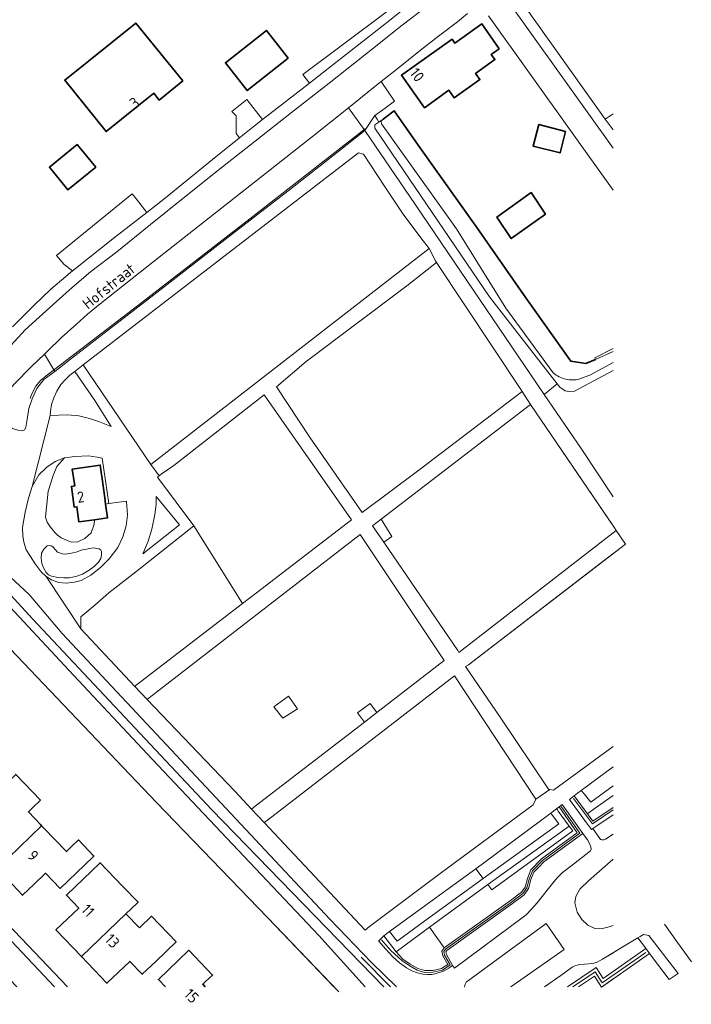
# Model space of a CAD drawing. Header units: metres. Extents: x 244832 to 245816, y 594581 to 595225.
# Tile 23 of 34: x 245704 to 245814, y 594585 to 594746. Entities that reach past the tile are written whole.
import ezdxf
from ezdxf.enums import TextEntityAlignment as Align

# ---------------------------------------------------------------- set-up
doc = ezdxf.new("R2010")
doc.units = ezdxf.units.M
for name, color, linetype, lineweight in [('B-XX-GK-BESCHOEIING-G', 130, 'GK-BESCHOEIING', 35), ('B-XX-GR-GROENVOORZIENING-GV', 80, 'Continuous', 18), ('B-XX-GR-HAAG-G', 90, 'GR-HAAG1', 13), ('B-XX-OG-BEBOUWING-GV', 7, 'Continuous', 35), ('B-XX-OG-BEBOUWING-T18', 10, 'Continuous', 18), ('B-XX-OG-TERREIN_ERF-GV', 7, 'Continuous', 18), ('B-XX-OG-TOPOGRAFIE-T18', 10, 'Continuous', 18), ('B-XX-OG-WATER-GV', 130, 'Continuous', 18), ('B-XX-OG-WATER_SLOOT-GV', 120, 'Continuous', 18), ('B-XX-VH-VERHARDING_HALFVERHARDING-GV', 252, 'Continuous', 18), ('B-XX-VH-VERHARDING_OPEN-GV', 252, 'Continuous', 18)]:
    doc.layers.add(name, color=color, linetype=linetype, lineweight=lineweight)
doc.styles.add('NLCS-ISO-M-T18', font='NLCS-ISO.ttf', dxfattribs={"height": 1.8})
doc.linetypes.add('GK-BESCHOEIING', pattern='A,30,-5,[1,NLCS.SHX,S=1,R=0,X=0,Y=0],-5', length=40)
doc.linetypes.add('GR-HAAG1', pattern='A,6,[176,NLCS.SHX,S=0.125,R=0,X=0,Y=0],-2', length=8)

msp = doc.modelspace()

# ---------------------------------------------------------------- linework, layer by layer
at = {"layer": 'B-XX-GK-BESCHOEIING-G', "color": 252}
for points in [[(245763.46, 594729.76), (245765.22, 594731.12), (245769.19, 594725.48), (245778.83, 594711.95), (245786.85, 594700.42), (245794.21, 594690.04), (245796.71, 594689.65), (245798.25, 594690.35)], [(245689.04, 594656.71), (245689.13, 594656.61), (245726.25, 594617.71), (245744.45, 594598.86)], [(245756.15, 594586.65), (245744.45, 594598.86)]]:
    msp.add_lwpolyline(points, dxfattribs=at)
at = {"layer": 'B-XX-GR-GROENVOORZIENING-GV', "color": 252}
for points in [[(245771.8, 594751.85), (245770.24, 594752.05), (245750.27, 594737.04), (245751.36, 594735.65), (245754.43, 594738.04), (245764.49, 594745.92)], [(245763.1, 594735.91), (245761.5, 594734.65), (245759.44, 594732.94), (245757.74, 594731.59), (245760.43, 594727.86), (245762.05, 594730.35), (245763.74, 594731.56), (245765.29, 594732.67)], [(245738.48, 594710.79), (245748.54, 594718.53), (245755.95, 594724.35), (245760.43, 594727.86), (245757.74, 594731.59), (245751.84, 594726.9), (245744.12, 594720.85), (245732.3, 594711.56), (245724.86, 594705.7), (245716.99, 594699.44), (245714.92, 594697.74), (245713.09, 594696.14), (245710.73, 594694.02), (245708.29, 594691.63), (245707.85, 594691.2), (245709.55, 594688.39), (245712.12, 594690.39), (245725.81, 594700.95)], [(245743.65, 594729.66), (245741.07, 594732.98), (245738.63, 594730.98), (245739.29, 594730.3), (245739.29, 594727.38), (245739.87, 594726.66), (245742.33, 594728.64)], [(245762.04, 594728.28), (245762.05, 594728.44), (245762.06, 594728.59), (245762.08, 594728.75), (245762.09, 594728.78), (245762.74, 594729.25), (245762.44, 594729.76), (245762.05, 594730.35), (245760.43, 594727.86), (245768.74, 594715.7), (245789.83, 594684.62), (245791.98, 594686.35), (245780.88, 594700.63)], [(245770.98, 594708.55), (245769.6, 594710.28), (245766.72, 594714.16), (245763.65, 594718.75), (245760.19, 594724.01), (245759.36, 594724.22), (245714.23, 594689.44), (245725.33, 594673.11)], [(245722.94, 594716.62), (245722.23, 594717.52), (245709.86, 594707.37), (245711.07, 594705.91), (245712.48, 594704.86), (245712.94, 594705.25), (245719.34, 594710.31), (245724.64, 594714.45)], [(245786, 594685.42), (245772.21, 594706.22), (245767.31, 594702.4), (245750.82, 594689.98), (245745.94, 594685.87), (245751.46, 594677.51), (245760.01, 594665.23), (245769.29, 594672.2), (245786.22, 594685.08)], [(245706.63, 594685.59), (245707.77, 594687.07), (245709.55, 594688.39), (245707.85, 594691.2), (245705.71, 594689.16), (245702.91, 594686.27), (245701.7, 594684.88), (245701.03, 594684.25), (245700.74, 594683.02), (245700.77, 594681.7), (245701.03, 594680.56), (245701.68, 594679.59), (245702.2, 594679.29), (245702.62, 594679.04), (245703.48, 594678.73), (245704.19, 594678.63), (245704.61, 594678.82), (245704.78, 594679.19), (245704.96, 594680.18), (245705.32, 594682.28), (245705.82, 594683.9)], [(245716.11, 594683.63), (245712.85, 594688.34), (245712, 594687.75), (245711.25, 594687), (245710.53, 594686.22), (245709.87, 594685.15), (245709.38, 594684.06), (245709.04, 594682.95), (245708.84, 594681.86), (245708.79, 594681.14), (245710.17, 594681.2), (245711.64, 594681.24), (245713.48, 594681.09), (245715.26, 594680.68), (245716.9, 594680.12), (245718.79, 594679.37)], [(245743.93, 594684.55), (245729.08, 594672.98), (245726.99, 594671.52), (245726.68, 594671.28), (245726.41, 594671.04), (245732.38, 594663.08), (245740.37, 594650.31), (245742.66, 594652.06), (245758.25, 594664.03)], [(245801.38, 594662.72), (245787.6, 594682.94), (245763.11, 594664.18), (245764.88, 594661.32), (245763.53, 594660.36), (245775.67, 594642.65), (245775.84, 594642.3), (245801.66, 594662.3)], [(245709.96, 594661.58), (245709.56, 594661.96), (245708.86, 594662.87), (245708.32, 594663.66), (245708.01, 594664.51), (245708.48, 594668.75), (245709.27, 594671.32), (245709.9, 594672.79), (245711.12, 594674.2), (245709.63, 594673.59), (245708.23, 594672.69), (245706.91, 594671.42), (245705.82, 594669.5), (245705.25, 594667.61), (245704.71, 594665.32), (245704.24, 594662.8), (245704.3, 594661.43), (245704.45, 594660.39), (245704.88, 594659.15), (245705.55, 594658.06), (245706.32, 594656.81), (245707.32, 594655.51), (245708.12, 594654.75), (245709.02, 594654.21), (245710.17, 594653.79), (245711.4, 594653.67), (245712.79, 594653.83), (245713.88, 594654.11), (245715.45, 594654.96), (245717.08, 594656.24), (245718.5, 594657.67), (245719.89, 594659.52), (245720.7, 594661.24), (245721.27, 594663.04), (245721.46, 594664.83), (245721.3, 594667.08), (245718.44, 594666.72), (245717.89, 594666.64), (245718.21, 594664.35), (245716.08, 594664.06), (245716.03, 594663.32), (245715.51, 594661.94), (245714.46, 594660.99), (245713.34, 594660.45), (245712.31, 594660.41), (245711.73, 594660.59), (245710.58, 594661.07)], [(245713.18, 594666.18), (245712.74, 594666.12), (245712.27, 594669.52), (245712.82, 594669.6), (245712.43, 594672.38), (245717.02, 594673.01), (245717.48, 594669.63), (245717.76, 594667.63), (245717.89, 594666.64), (245718.44, 594666.72), (245717.33, 594674.15), (245716.53, 594674.31), (245715.11, 594674.55), (245712.85, 594674.44), (245711.12, 594674.2), (245709.9, 594672.79), (245709.27, 594671.32), (245708.48, 594668.75), (245708.01, 594664.51), (245708.32, 594663.66), (245708.86, 594662.87), (245709.56, 594661.96), (245709.96, 594661.58), (245710.58, 594661.07), (245711.73, 594660.59), (245712.31, 594660.41), (245713.34, 594660.45), (245714.46, 594660.99), (245715.51, 594661.94), (245716.03, 594663.32), (245716.08, 594664.06), (245713.52, 594663.7)], [(245724, 594658.45), (245730.04, 594663.24), (245726.17, 594667.87), (245726.17, 594666.6), (245725.95, 594664.92), (245725.45, 594662.53), (245724.9, 594660.53)], [(245764.88, 594661.32), (245763.11, 594664.18), (245761.67, 594663.07), (245763.53, 594660.36)], [(245740.37, 594650.31), (245732.38, 594663.08), (245723.35, 594655.92), (245718.42, 594652.07), (245716.11, 594650.06), (245713.84, 594648.14), (245713.83, 594646.15), (245721.84, 594637.59), (245722.67, 594636.72), (245722.93, 594636.93)], [(245773.47, 594640.97), (245759.64, 594661.63), (245725.03, 594634.85), (245724.72, 594634.58), (245739.07, 594619.54), (245741.82, 594616.62), (245742.44, 594617.11), (245760.37, 594630.9), (245759.2, 594632.42), (245761.28, 594633.93), (245762.4, 594632.46)], [(245708.31, 594659.78), (245707.73, 594659.22), (245707.39, 594658.59), (245707.33, 594657.78), (245707.45, 594656.9), (245707.68, 594656.15), (245708.12, 594655.39), (245708.5, 594655.04), (245708.99, 594654.79), (245710.05, 594654.61), (245711.05, 594654.54), (245711.89, 594654.55), (245713.02, 594654.76), (245714.1, 594655.13), (245715.22, 594655.8), (245716.02, 594656.42), (245716.75, 594657.09), (245717.12, 594657.72), (245717.24, 594658.25), (245717.24, 594658.85), (245717.11, 594659.09), (245716.84, 594659.27), (245716.44, 594659.37), (245715.91, 594659.44), (245715.29, 594659.37), (245713.86, 594659.1), (245713.23, 594658.82), (245712.31, 594658.59), (245711.29, 594658.4), (245710.82, 594658.46), (245709.99, 594658.74), (245709.68, 594659.14), (245709.25, 594659.62), (245708.96, 594659.79), (245708.7, 594659.84)], [(245708.31, 594659.78), (245708.7, 594659.84), (245708.96, 594659.79), (245709.25, 594659.62), (245709.68, 594659.14), (245709.99, 594658.74), (245710.82, 594658.46), (245711.29, 594658.4), (245712.31, 594658.59), (245713.23, 594658.82), (245713.86, 594659.1), (245715.29, 594659.37), (245715.91, 594659.44), (245716.44, 594659.37), (245716.84, 594659.27), (245717.11, 594659.09), (245717.24, 594658.85), (245717.24, 594658.25), (245717.12, 594657.72), (245716.75, 594657.09), (245716.02, 594656.42), (245715.22, 594655.8), (245714.1, 594655.13), (245713.02, 594654.76), (245711.89, 594654.55), (245711.05, 594654.54), (245710.05, 594654.61), (245708.99, 594654.79), (245708.5, 594655.04), (245708.12, 594655.39), (245707.68, 594656.15), (245707.45, 594656.9), (245707.33, 594657.78), (245707.39, 594658.59), (245707.73, 594659.22)], [(245788.49, 594618.24), (245775.16, 594638.47), (245744.46, 594614.83), (245743.91, 594614.4), (245760.47, 594596.8), (245761.21, 594597.39), (245772.8, 594606.07), (245788.07, 594617.32)], [(245749.38, 594633.07), (245747.91, 594635.16), (245745.48, 594633.41), (245746.98, 594631.51)], [(245745.48, 594633.41), (245747.91, 594635.16), (245749.38, 594633.07), (245746.98, 594631.51)], [(245762.4, 594632.46), (245761.28, 594633.93), (245759.2, 594632.42), (245760.37, 594630.9)], [(245796.19, 594612.64), (245792.96, 594617.17), (245792.82, 594617.36), (245792.3, 594616.98), (245795.28, 594612.72), (245789.39, 594608.45), (245787.66, 594606.65), (245787.09, 594605.25), (245786.73, 594603.83), (245786.15, 594603.01), (245784.33, 594601.64), (245773.44, 594593.89), (245773.07, 594593.31), (245773.23, 594592.58), (245774.02, 594591.17), (245773.02, 594590.49), (245771.56, 594590.17), (245770.27, 594590.14), (245769.14, 594590.51), (245767.88, 594591.22), (245766.68, 594592.04), (245765.59, 594593.23), (245763.54, 594595.83), (245762.84, 594595.11), (245762.75, 594595.02), (245762.73, 594594.98), (245763.82, 594593.73), (245765.03, 594592.4), (245766.11, 594591.43), (245767.24, 594590.62), (245768.15, 594590.11), (245769.06, 594589.79), (245769.92, 594589.55), (245770.72, 594589.51), (245771.41, 594589.53), (245772.15, 594589.67), (245773.34, 594590.03), (245774.23, 594590.55), (245774.82, 594590.98), (245773.8, 594592.8), (245773.71, 594593.2), (245773.88, 594593.46), (245784.68, 594601.15), (245786.59, 594602.58), (245787.29, 594603.58), (245787.66, 594605.06), (245788.17, 594606.31), (245788.95, 594607.13), (245789.78, 594608)], [(245786.15, 594603.01), (245786.73, 594603.83), (245787.09, 594605.25), (245787.66, 594606.65), (245789.39, 594608.45), (245795.28, 594612.72), (245792.3, 594616.98), (245791.88, 594616.68), (245792.02, 594616.48), (245792.15, 594616.28), (245793.95, 594613.85), (245794.54, 594613.07), (245781.25, 594603.37), (245780.59, 594604.26), (245771.01, 594597.24), (245773.44, 594593.89), (245784.33, 594601.64)], [(245792.27, 594614.2), (245791.08, 594615.79), (245790.94, 594615.96), (245778.66, 594606.85), (245779.83, 594605.24)], [(245794.54, 594613.07), (245793.95, 594613.85), (245780.59, 594604.26), (245781.25, 594603.37)], [(245792.88, 594606.25), (245794.65, 594607.61), (245797.48, 594609.76), (245797.59, 594610.07), (245797.53, 594610.41), (245797.29, 594611.01), (245796.95, 594611.56), (245796.19, 594612.64), (245789.78, 594608), (245788.95, 594607.13), (245788.17, 594606.31), (245787.66, 594605.06), (245787.29, 594603.58), (245786.59, 594602.58), (245784.68, 594601.15), (245773.88, 594593.46), (245773.71, 594593.2), (245773.8, 594592.8), (245774.82, 594590.98), (245775.14, 594590.53), (245786.45, 594598.95), (245786.88, 594599.29), (245787.77, 594600.22), (245788.73, 594601.25), (245789.53, 594602.31), (245790.54, 594603.58), (245791.23, 594604.44), (245791.98, 594605.38)], [(245779.83, 594605.24), (245778.66, 594606.85), (245773.88, 594603.4), (245769.08, 594599.87), (245764.49, 594596.56), (245765.71, 594594.98), (245770.26, 594598.29)], [(245773.23, 594592.58), (245773.07, 594593.31), (245773.44, 594593.89), (245771.01, 594597.24), (245765.59, 594593.23), (245766.68, 594592.04), (245767.88, 594591.22), (245769.14, 594590.51), (245770.27, 594590.14), (245771.56, 594590.17), (245773.02, 594590.49), (245774.02, 594591.17)], [(245807.01, 594595.92), (245806.13, 594596.05), (245805.58, 594595.74), (245805.21, 594595.52), (245806.29, 594594.09), (245806.54, 594593.76), (245806.89, 594593.3), (245807.14, 594592.96), (245809.34, 594590.06), (245810.35, 594588.69), (245811.85, 594589.69)]]:
    msp.add_lwpolyline(points, close=True, dxfattribs=at)
for points in [[(245801.15, 594688.51), (245794.83, 594685.14), (245793.98, 594685.08), (245793.27, 594685.17), (245792.41, 594685.8), (245791.98, 594686.35), (245789.83, 594684.62), (245795.94, 594675.76), (245801.15, 594667.8)], [(245765.6, 594587.49), (245761.54, 594591.47), (245754.67, 594598.56), (245710.75, 594645.4), (245705.33, 594651.82), (245692.17, 594663.98), (245690.58, 594662.3), (245691.88, 594661.92), (245695.05, 594659.59), (245705.91, 594647.83), (245735.33, 594616.5), (245763.52, 594587.49)], [(245801.15, 594658.5), (245777.41, 594640.3), (245776.97, 594639.99), (245782.61, 594631.72), (245790.55, 594619.9), (245790.8, 594619.84), (245791.38, 594619.71), (245801.15, 594626.9)], [(245801.15, 594623.55), (245795.92, 594619.69), (245796.39, 594619.1), (245797.53, 594617.77), (245801.15, 594620.41)], [(245801.15, 594616.9), (245797.83, 594614.62), (245796.97, 594615.87), (245794.79, 594618.82), (245793.99, 594618.2), (245796.82, 594614.37), (245797.61, 594613.28), (245797.81, 594613.42), (245798.65, 594613.98), (245801.15, 594615.68)], [(245801.15, 594618.86), (245798.03, 594616.64), (245797.04, 594615.92), (245796.97, 594615.87), (245797.83, 594614.62), (245801.15, 594616.9)], [(245801.15, 594615.68), (245798.65, 594613.98), (245797.81, 594613.42), (245799.12, 594611.65), (245799.32, 594611.6), (245799.65, 594611.6), (245799.93, 594611.67), (245801.15, 594612.54)], [(245801.15, 594608.39), (245797.11, 594604.87), (245795.69, 594603.5), (245795.03, 594602.29), (245794.9, 594601.26), (245795.28, 594599.72), (245796.02, 594598.55), (245797, 594597.6), (245798.25, 594597.02), (245799.42, 594597.06), (245800.49, 594597.3), (245801.15, 594597.56)], [(245784.39, 594587.49), (245793.11, 594593.59), (245790.17, 594597.89), (245777.07, 594588.27), (245776.87, 594587.91), (245776.8, 594587.51), (245776.81, 594587.49)], [(245793.67, 594587.49), (245798.39, 594590.65), (245799.53, 594588.86), (245806.54, 594593.76), (245806.29, 594594.09), (245805.21, 594595.52), (245803.02, 594594.23), (245799.4, 594592), (245798.54, 594591.52), (245798.02, 594591.36), (245797.64, 594591.3), (245797.2, 594591.26), (245796.47, 594591.19), (245795.72, 594591.12), (245795.25, 594591.06), (245794.87, 594590.93), (245794.47, 594590.69), (245792.59, 594589.36), (245789.93, 594587.49)], [(245795.47, 594587.49), (245798.09, 594589.25), (245799.24, 594587.44), (245807.14, 594592.96), (245806.89, 594593.3), (245806.54, 594593.76), (245799.53, 594588.86), (245798.39, 594590.65), (245793.67, 594587.49)], [(245801.15, 594588.77), (245799.24, 594587.44), (245798.09, 594589.25), (245795.47, 594587.49)]]:
    msp.add_lwpolyline(points, dxfattribs=at)
at = {"layer": 'B-XX-GR-HAAG-G', "color": 252}
for points in [[(245760.5, 594728.13), (245741.58, 594713.41), (245723.11, 594699.15), (245708.13, 594687.66)], [(245708.13, 594687.66), (245707.21, 594686.9), (245706.45, 594685.94), (245705.72, 594684.59), (245705.52, 594683.96)], [(245792.62, 594617.04), (245795.7, 594612.65), (245789.58, 594608.22), (245787.92, 594606.48), (245787.38, 594605.15), (245787.01, 594603.7), (245786.37, 594602.8), (245784.51, 594601.39), (245773.66, 594593.67), (245773.39, 594593.26), (245773.51, 594592.69), (245774.42, 594591.07), (245773.15, 594590.21), (245771.6, 594589.87), (245770.22, 594589.84), (245769.02, 594590.23), (245767.72, 594590.97), (245766.49, 594591.8), (245764.67, 594593.44), (245763.15, 594595.21)], [(245801.15, 594616.49), (245797.78, 594614.18), (245794.66, 594618.37)], [(245809.58, 594597.77), (245811.73, 594594.77), (245814, 594591.58)], [(245794.57, 594587.49), (245798.24, 594589.95), (245799.39, 594588.15), (245806.51, 594593.13)], [(245764.66, 594587.49), (245759.81, 594592.36)]]:
    msp.add_lwpolyline(points, dxfattribs=at)
at = {"layer": 'B-XX-OG-BEBOUWING-GV', "color": 252}
for points in [[(245730.58, 594736.04), (245722.85, 594745.48), (245711.2, 594736.14), (245717.97, 594727.71), (245725.78, 594733.97), (245726.7, 594732.86)], [(245782.49, 594741.27), (245779.6, 594745.34), (245775.2, 594742.22), (245774.77, 594742.84), (245766.43, 594736.93), (245770.19, 594731.61), (245774.22, 594734.47), (245775.09, 594733.23), (245779.3, 594736.22), (245778.59, 594737.23), (245781.78, 594739.49), (245781.18, 594740.34)], [(245747.87, 594739.72), (245744.29, 594744.29), (245737.54, 594738.99), (245741.12, 594734.43)], [(245793.36, 594727.71), (245788.95, 594728.85), (245788.04, 594725.32), (245792.45, 594724.19)], [(245716.29, 594721.87), (245713.25, 594725.58), (245708.68, 594721.85), (245711.71, 594718.13)], [(245790.08, 594714.17), (245787.73, 594717.7), (245782.11, 594713.69), (245784.45, 594710.16)], [(245717.48, 594669.63), (245717.02, 594673.01), (245712.43, 594672.38), (245712.82, 594669.6), (245712.27, 594669.52), (245712.74, 594666.12), (245713.18, 594666.18), (245713.52, 594663.7), (245716.08, 594664.06), (245718.21, 594664.35), (245717.89, 594666.64), (245717.76, 594667.63)], [(245707.23, 594618.07), (245703.16, 594622.31), (245701.8, 594621), (245697.63, 594616.99), (245699.66, 594614.85), (245695.91, 594611.26), (245700.1, 594606.88), (245707.4, 594613.89), (245707.19, 594614.11), (245705.23, 594616.16), (245705.85, 594616.75)], [(245707.77, 594613.51), (245707.4, 594613.89), (245700.1, 594606.88), (245704.28, 594602.5), (245706.15, 594604.29), (245708.04, 594606.1), (245710.43, 594603.61), (245714.44, 594607.45), (245715.98, 594608.93), (245713.45, 594611.58), (245712.3, 594610.48), (245711.45, 594609.66)], [(245720.69, 594603.99), (245716.99, 594607.84), (245711.45, 594602.53), (245713.49, 594600.4), (245709.75, 594596.81), (245713.93, 594592.44), (245721.23, 594599.44), (245723.03, 594601.17), (245723.22, 594601.35)], [(245723.43, 594597.15), (245721.23, 594599.44), (245713.93, 594592.44), (245718.11, 594588.07), (245721.86, 594591.65), (245723.91, 594589.54), (245726.12, 594591.66), (245729.45, 594594.85), (245725.42, 594599.06)]]:
    msp.add_lwpolyline(points, close=True, dxfattribs=at)
msp.add_lwpolyline([(245734.21, 594587.49), (245733.83, 594587.9), (245734.23, 594588.28), (245735.44, 594589.42), (245731.57, 594593.48), (245729.87, 594591.86), (245726.56, 594588.71), (245727.71, 594587.49)], dxfattribs=at)
at = {"layer": 'B-XX-OG-TERREIN_ERF-GV', "color": 252}
for points in [[(245801.15, 594803.07), (245791.98, 594797.91), (245787.68, 594805.54), (245782.55, 594813.8), (245776.97, 594810.29), (245756.59, 594796.89), (245754.99, 594795.72), (245754.49, 594794.83), (245755.43, 594792.42), (245767.68, 594775.51), (245772.2, 594769.91), (245776.44, 594764.18), (245777.38, 594762.94), (245780.05, 594759.22), (245780.56, 594758.52), (245781.3, 594757.2), (245785, 594750.62), (245785.07, 594750.52), (245799.88, 594729.74), (245801.15, 594730.62)], [(245702.61, 594695.7), (245706.13, 594699.17), (245708.92, 594701.86), (245711.36, 594703.93), (245712.48, 594704.86), (245711.07, 594705.91), (245709.86, 594707.37), (245722.23, 594717.52), (245722.94, 594716.62), (245724.64, 594714.45), (245727.7, 594716.84), (245735.43, 594723.1), (245739.87, 594726.66), (245739.29, 594727.38), (245739.29, 594730.3), (245738.63, 594730.98), (245741.07, 594732.98), (245743.65, 594729.66), (245751.36, 594735.65), (245750.27, 594737.04), (245770.24, 594752.05)], [(245777.27, 594747.05), (245775.63, 594745.7), (245772.52, 594743.34), (245769.54, 594741.02), (245765.63, 594737.89), (245763.1, 594735.91), (245765.29, 594732.67), (245763.74, 594731.56), (245762.05, 594730.35), (245762.44, 594729.76), (245762.74, 594729.25), (245763.46, 594729.76), (245765.22, 594731.12), (245769.19, 594725.48), (245778.83, 594711.95), (245786.85, 594700.42), (245794.21, 594690.04), (245796.71, 594689.65), (245798.25, 594690.35), (245798.14, 594690.59), (245801.15, 594692.13)], [(245801.15, 594718.07), (245780.72, 594746.7)], [(245755.35, 594587.49), (245744.45, 594598.86), (245726.25, 594617.71), (245689.13, 594656.61)], [(245689.85, 594610.26), (245711.62, 594587.49)], [(245727.71, 594587.49), (245726.56, 594588.71), (245729.87, 594591.86), (245731.57, 594593.48), (245735.44, 594589.42), (245734.23, 594588.28), (245733.83, 594587.9), (245734.21, 594587.49)]]:
    msp.add_lwpolyline(points, dxfattribs=at)
for points in [[(245722.85, 594745.48), (245730.58, 594736.04), (245726.7, 594732.86), (245725.78, 594733.97), (245717.97, 594727.71), (245711.2, 594736.14)], [(245770.19, 594731.61), (245766.43, 594736.93), (245774.77, 594742.84), (245775.2, 594742.22), (245779.6, 594745.34), (245782.49, 594741.27), (245781.18, 594740.34), (245781.78, 594739.49), (245778.59, 594737.23), (245779.3, 594736.22), (245775.09, 594733.23), (245774.22, 594734.47)], [(245737.54, 594738.99), (245744.29, 594744.29), (245747.87, 594739.72), (245741.12, 594734.43)], [(245788.04, 594725.32), (245788.95, 594728.85), (245793.36, 594727.71), (245792.45, 594724.19)], [(245713.25, 594725.58), (245716.29, 594721.87), (245711.71, 594718.13), (245708.68, 594721.85)], [(245790.08, 594714.17), (245784.45, 594710.16), (245782.11, 594713.69), (245787.73, 594717.7)], [(245707.23, 594618.07), (245705.85, 594616.75), (245705.23, 594616.16), (245707.19, 594614.11), (245707.4, 594613.89), (245707.77, 594613.51), (245711.45, 594609.66), (245712.3, 594610.48), (245713.45, 594611.58), (245715.98, 594608.93), (245714.44, 594607.45), (245710.43, 594603.61), (245708.04, 594606.1), (245706.15, 594604.29), (245704.28, 594602.5), (245700.1, 594606.88), (245695.91, 594611.26), (245699.66, 594614.85), (245697.63, 594616.99), (245701.8, 594621), (245703.16, 594622.31)], [(245718.11, 594588.07), (245713.93, 594592.44), (245709.75, 594596.81), (245713.49, 594600.4), (245711.45, 594602.53), (245716.99, 594607.84), (245720.69, 594603.99), (245723.22, 594601.35), (245723.03, 594601.17), (245721.23, 594599.44), (245723.43, 594597.15), (245725.42, 594599.06), (245729.45, 594594.85), (245726.12, 594591.66), (245723.91, 594589.54), (245721.86, 594591.65)]]:
    msp.add_lwpolyline(points, close=True, dxfattribs=at)
at = {"layer": 'B-XX-OG-WATER-GV', "color": 252}
for points in [[(245801.15, 594691.66), (245798.25, 594690.35), (245796.71, 594689.65), (245794.21, 594690.04), (245786.85, 594700.42), (245778.83, 594711.95), (245769.19, 594725.48), (245765.22, 594731.12), (245763.46, 594729.76), (245763.09, 594729.42), (245763.14, 594728.99), (245775.44, 594711.76), (245783.57, 594698.75), (245791.33, 594688.14), (245791.35, 594688.12), (245791.58, 594687.95), (245791.81, 594687.79), (245792.06, 594687.64), (245792.31, 594687.51), (245792.57, 594687.39), (245792.84, 594687.28), (245793.11, 594687.19), (245793.39, 594687.12), (245793.67, 594687.06), (245793.95, 594687.02), (245794.24, 594686.99), (245794.52, 594686.98), (245794.81, 594686.98), (245795.1, 594687), (245795.38, 594687.04), (245797.32, 594687.78), (245801.15, 594689.86)], [(245689.13, 594656.61), (245726.25, 594617.71), (245744.45, 594598.86), (245755.35, 594587.49)], [(245760.49, 594587.49), (245752.9, 594595.92), (245738.71, 594610.86), (245725.54, 594624.82), (245711.87, 594639.38), (245700.74, 594651.29)]]:
    msp.add_lwpolyline(points, dxfattribs=at)
at = {"layer": 'B-XX-OG-WATER_SLOOT-GV', "color": 252}
for points in [[(245801.15, 594689.86), (245797.32, 594687.78), (245795.38, 594687.04), (245795.1, 594687), (245794.81, 594686.98), (245794.52, 594686.98), (245794.24, 594686.99), (245793.95, 594687.02), (245793.67, 594687.06), (245793.39, 594687.12), (245793.11, 594687.19), (245792.84, 594687.28), (245792.57, 594687.39), (245792.31, 594687.51), (245792.06, 594687.64), (245791.81, 594687.79), (245791.58, 594687.95), (245791.35, 594688.12), (245791.33, 594688.14), (245783.57, 594698.75), (245775.44, 594711.76), (245763.14, 594728.99), (245763.09, 594729.42), (245763.46, 594729.76), (245762.74, 594729.25), (245762.09, 594728.78), (245762.08, 594728.75), (245762.06, 594728.59), (245762.05, 594728.44), (245762.04, 594728.28), (245780.88, 594700.63), (245791.98, 594686.35), (245792.41, 594685.8), (245793.27, 594685.17), (245793.98, 594685.08), (245794.83, 594685.14), (245801.15, 594688.51)], [(245801.15, 594692.13), (245798.14, 594690.59), (245798.25, 594690.35), (245801.15, 594691.66)], [(245763.52, 594587.49), (245735.33, 594616.5), (245705.91, 594647.83), (245695.05, 594659.59)], [(245700.74, 594651.29), (245711.87, 594639.38), (245725.54, 594624.82), (245738.71, 594610.86), (245752.9, 594595.92), (245760.49, 594587.49)]]:
    msp.add_lwpolyline(points, dxfattribs=at)
at = {"layer": 'B-XX-VH-VERHARDING_HALFVERHARDING-GV', "color": 252}
msp.add_lwpolyline([(245801.15, 594620.41), (245797.53, 594617.77), (245796.39, 594619.1), (245795.92, 594619.69), (245795.33, 594619.23), (245794.79, 594618.82), (245796.97, 594615.87), (245797.04, 594615.92), (245798.03, 594616.64), (245801.15, 594618.86)], dxfattribs=at)
msp.add_lwpolyline([(245793.95, 594613.85), (245792.15, 594616.28), (245792.02, 594616.48), (245791.88, 594616.68), (245790.94, 594615.96), (245791.08, 594615.79), (245792.27, 594614.2), (245779.83, 594605.24), (245770.26, 594598.29), (245765.71, 594594.98), (245764.49, 594596.56), (245763.54, 594595.83), (245765.59, 594593.23), (245771.01, 594597.24), (245780.59, 594604.26)], close=True, dxfattribs=at)
at = {"layer": 'B-XX-VH-VERHARDING_OPEN-GV', "color": 252}
for points in [[(245801.15, 594727.98), (245799.88, 594729.74), (245785.07, 594750.52), (245785, 594750.62), (245781.3, 594757.2), (245780.56, 594758.52), (245780.05, 594759.22), (245778.48, 594758.05), (245779.76, 594756.34), (245783.57, 594749.62), (245801.15, 594724.98)], [(245771.8, 594751.85), (245764.49, 594745.92), (245754.43, 594738.04), (245751.36, 594735.65), (245743.65, 594729.66), (245742.33, 594728.64), (245739.87, 594726.66), (245735.43, 594723.1), (245727.7, 594716.84), (245724.64, 594714.45), (245719.34, 594710.31), (245712.94, 594705.25), (245712.48, 594704.86), (245711.36, 594703.93), (245708.92, 594701.86), (245706.13, 594699.17), (245702.61, 594695.7)], [(245801.15, 594724.98), (245783.57, 594749.62)], [(245702.33, 594692.61), (245704.72, 594695.19), (245706.98, 594697.29), (245709.82, 594699.86), (245712.38, 594702.14), (245715.44, 594704.69), (245719.71, 594707.98), (245725.24, 594712.46), (245731.11, 594717.14), (245737.09, 594721.94), (245742.43, 594726.14), (245748.37, 594730.82), (245754.59, 594735.66), (245761.7, 594741.27), (245766.57, 594745.15), (245770.43, 594748.07)], [(245770.43, 594748.07), (245766.57, 594745.15), (245761.7, 594741.27), (245754.59, 594735.66), (245748.37, 594730.82), (245742.43, 594726.14), (245737.09, 594721.94), (245731.11, 594717.14), (245725.24, 594712.46), (245719.71, 594707.98), (245715.44, 594704.69), (245712.38, 594702.14), (245709.82, 594699.86), (245706.98, 594697.29), (245704.72, 594695.19), (245702.33, 594692.61)], [(245702.91, 594686.27), (245705.71, 594689.16), (245707.85, 594691.2), (245708.29, 594691.63), (245710.73, 594694.02), (245713.09, 594696.14), (245714.92, 594697.74), (245716.99, 594699.44), (245724.86, 594705.7), (245732.3, 594711.56), (245744.12, 594720.85), (245751.84, 594726.9), (245757.74, 594731.59), (245759.44, 594732.94), (245761.5, 594734.65), (245763.1, 594735.91), (245765.63, 594737.89), (245769.54, 594741.02), (245772.52, 594743.34), (245775.63, 594745.7), (245777.27, 594747.05)], [(245780.72, 594746.7), (245801.15, 594718.07)], [(245801.15, 594730.62), (245799.88, 594729.74), (245801.15, 594727.98)], [(245801.15, 594667.8), (245795.94, 594675.76), (245789.83, 594684.62), (245768.74, 594715.7), (245760.43, 594727.86), (245755.95, 594724.35), (245748.54, 594718.53), (245738.48, 594710.79), (245725.81, 594700.95), (245712.12, 594690.39), (245709.55, 594688.39), (245707.77, 594687.07), (245706.63, 594685.59), (245705.82, 594683.9), (245705.32, 594682.28), (245704.96, 594680.18), (245704.78, 594679.19), (245704.61, 594678.82), (245704.19, 594678.63), (245703.48, 594678.73)], [(245801.15, 594626.9), (245791.38, 594619.71), (245790.8, 594619.84), (245788.49, 594618.24), (245788.07, 594617.32), (245772.8, 594606.07), (245761.21, 594597.39), (245760.47, 594596.8), (245743.91, 594614.4), (245741.82, 594616.62), (245739.07, 594619.54), (245724.72, 594634.58), (245722.67, 594636.72), (245721.84, 594637.59), (245713.83, 594646.15), (245708.12, 594654.75), (245707.32, 594655.51), (245706.32, 594656.81), (245705.55, 594658.06), (245704.88, 594659.15), (245704.45, 594660.39), (245704.3, 594661.43), (245704.24, 594662.8), (245704.71, 594665.32), (245705.25, 594667.61), (245705.82, 594669.5), (245708.79, 594681.14), (245708.84, 594681.86), (245709.04, 594682.95), (245709.38, 594684.06), (245709.87, 594685.15), (245710.53, 594686.22), (245711.25, 594687), (245712, 594687.75), (245712.85, 594688.34), (245714.23, 594689.44), (245759.36, 594724.22), (245760.19, 594724.01), (245763.65, 594718.75), (245766.72, 594714.16), (245769.6, 594710.28), (245770.98, 594708.55), (245772.02, 594706.5), (245772.21, 594706.22), (245786, 594685.42), (245786.22, 594685.08), (245787.6, 594682.94), (245801.15, 594663.05)], [(245692.17, 594663.98), (245705.33, 594651.82), (245710.75, 594645.4), (245754.67, 594598.56), (245761.54, 594591.47), (245765.6, 594587.49)], [(245801.15, 594612.54), (245799.93, 594611.67), (245799.65, 594611.6), (245799.32, 594611.6), (245799.12, 594611.65), (245797.81, 594613.42), (245797.61, 594613.28), (245796.82, 594614.37), (245793.99, 594618.2), (245794.79, 594618.82), (245795.33, 594619.23), (245795.92, 594619.69), (245801.15, 594623.55)], [(245709.52, 594587.49), (245702.44, 594594.96), (245688.8, 594609.22), (245685.52, 594606.08), (245703.34, 594587.49)], [(245711.62, 594587.49), (245689.85, 594610.26), (245688.8, 594609.22), (245702.44, 594594.96), (245709.52, 594587.49)], [(245801.15, 594597.56), (245800.49, 594597.3), (245799.42, 594597.06), (245798.25, 594597.02), (245797, 594597.6), (245796.02, 594598.55), (245795.28, 594599.72), (245794.9, 594601.26), (245795.03, 594602.29), (245795.69, 594603.5), (245797.11, 594604.87), (245801.15, 594608.39)], [(245776.81, 594587.49), (245776.8, 594587.51), (245776.87, 594587.91), (245777.07, 594588.27), (245790.17, 594597.89), (245793.11, 594593.59), (245784.39, 594587.49)], [(245789.93, 594587.49), (245792.59, 594589.36), (245794.47, 594590.69), (245794.87, 594590.93), (245795.25, 594591.06), (245795.72, 594591.12), (245796.47, 594591.19), (245797.2, 594591.26), (245797.64, 594591.3), (245798.02, 594591.36), (245798.54, 594591.52), (245799.4, 594592), (245801.15, 594593.08)]]:
    msp.add_lwpolyline(points, dxfattribs=at)
for points in [[(245775.16, 594638.47), (245788.49, 594618.24), (245790.8, 594619.84), (245790.55, 594619.9), (245782.61, 594631.72), (245776.97, 594639.99), (245777.41, 594640.3), (245803.18, 594660.05), (245801.66, 594662.3), (245775.84, 594642.3), (245775.67, 594642.65), (245763.53, 594660.36), (245761.67, 594663.07), (245763.11, 594664.18), (245787.6, 594682.94), (245786.22, 594685.08), (245769.29, 594672.2), (245760.01, 594665.23), (245751.46, 594677.51), (245745.94, 594685.87), (245750.82, 594689.98), (245767.31, 594702.4), (245772.21, 594706.22), (245772.02, 594706.5), (245770.98, 594708.55), (245725.33, 594673.11), (245726.68, 594671.28), (245726.99, 594671.52), (245729.08, 594672.98), (245743.93, 594684.55), (245758.25, 594664.03), (245742.66, 594652.06), (245740.37, 594650.31), (245722.93, 594636.93), (245722.67, 594636.72), (245724.72, 594634.58), (245725.03, 594634.85), (245759.64, 594661.63), (245773.47, 594640.97), (245762.4, 594632.46), (245760.37, 594630.9), (245742.44, 594617.11), (245741.82, 594616.62), (245743.91, 594614.4), (245744.46, 594614.83)], [(245726.41, 594671.04), (245726.68, 594671.28), (245725.33, 594673.11), (245714.23, 594689.44), (245712.85, 594688.34), (245716.11, 594683.63), (245718.79, 594679.37), (245716.9, 594680.12), (245715.26, 594680.68), (245713.48, 594681.09), (245711.64, 594681.24), (245710.17, 594681.2), (245708.79, 594681.14), (245705.82, 594669.5), (245706.91, 594671.42), (245708.23, 594672.69), (245709.63, 594673.59), (245711.12, 594674.2), (245712.85, 594674.44), (245715.11, 594674.55), (245716.53, 594674.31), (245717.33, 594674.15), (245718.44, 594666.72), (245721.3, 594667.08), (245721.46, 594664.83), (245721.27, 594663.04), (245720.7, 594661.24), (245719.89, 594659.52), (245718.5, 594657.67), (245717.08, 594656.24), (245715.45, 594654.96), (245713.88, 594654.11), (245712.79, 594653.83), (245711.4, 594653.67), (245710.17, 594653.79), (245709.02, 594654.21), (245708.12, 594654.75), (245713.83, 594646.15), (245713.84, 594648.14), (245716.11, 594650.06), (245718.42, 594652.07), (245723.35, 594655.92), (245732.38, 594663.08)], [(245724, 594658.45), (245724.9, 594660.53), (245725.45, 594662.53), (245725.95, 594664.92), (245726.17, 594666.6), (245726.17, 594667.87), (245730.04, 594663.24)], [(245775.14, 594590.53), (245774.82, 594590.98), (245774.23, 594590.55), (245773.34, 594590.03), (245772.15, 594589.67), (245771.41, 594589.53), (245770.72, 594589.51), (245769.92, 594589.55), (245769.06, 594589.79), (245768.15, 594590.11), (245767.24, 594590.62), (245766.11, 594591.43), (245765.03, 594592.4), (245763.82, 594593.73), (245762.73, 594594.98), (245762.75, 594595.02), (245762.84, 594595.11), (245763.54, 594595.83), (245764.49, 594596.56), (245769.08, 594599.87), (245773.88, 594603.4), (245778.66, 594606.85), (245790.94, 594615.96), (245791.88, 594616.68), (245792.3, 594616.98), (245792.82, 594617.36), (245792.96, 594617.17), (245796.19, 594612.64), (245796.95, 594611.56), (245797.29, 594611.01), (245797.53, 594610.41), (245797.59, 594610.07), (245797.48, 594609.76), (245794.65, 594607.61), (245792.88, 594606.25), (245791.98, 594605.38), (245791.23, 594604.44), (245790.54, 594603.58), (245789.53, 594602.31), (245788.73, 594601.25), (245787.77, 594600.22), (245786.88, 594599.29), (245786.45, 594598.95)]]:
    msp.add_lwpolyline(points, close=True, dxfattribs=at)

# ---------------------------------------------------------------- texts
at = {"layer": 'B-XX-OG-BEBOUWING-T18', "color": 252, "style": 'NLCS-ISO-M-T18'}
for s, rotation, p in [('10', 307.7, (245769, 594737)), ('3', 38.7, (245722.64, 594732.41)), ('2', 7.8, (245713.81, 594667.79)), ('9', 313.1, (245706, 594609)), ('11', 313.1, (245715, 594600)), ('13', 313.1, (245719, 594595)), ('15', 313.7, (245732, 594586))]:
    msp.add_text(s, height=1.8, rotation=rotation, dxfattribs=at).set_placement(p, align=Align.MIDDLE_CENTER)
at = {"layer": 'B-XX-OG-TOPOGRAFIE-T18', "color": 252, "style": 'NLCS-ISO-M-T18'}
msp.add_text('Hofstraat', height=1.8, rotation=38.9, dxfattribs=at).set_placement((245718.4, 594702.36), align=Align.MIDDLE_CENTER)

doc.saveas('drawing.dxf')
